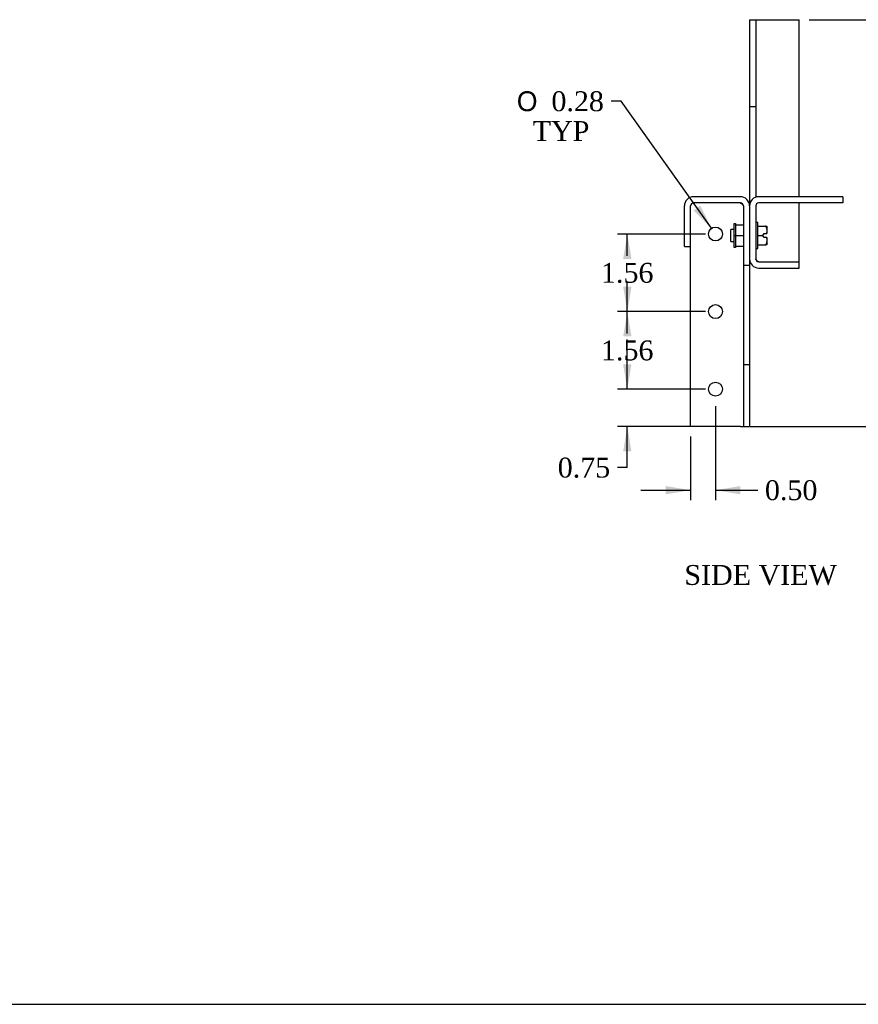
# Model space of a CAD drawing. Header units: inches. Extents: x 0.2 to 65.9, y -0.4 to 43.8.
# Tile 2 of 3: x 34.4 to 51.3, y 0.1 to 19.9. Entities that reach past the tile are written whole.
import ezdxf
from ezdxf.enums import TextEntityAlignment as Align

# ---------------------------------------------------------------- set-up
doc = ezdxf.new("R2010")
doc.units = ezdxf.units.IN
doc.header["$MEASUREMENT"] = 0
for name, color, linetype in [('COM55554-1', 7, 'Continuous'), ('COM55555-1', 7, 'Continuous'), ('Default', 7, 'Continuous'), ('NTS16535', 7, 'Continuous'), ('SCC17994', 7, 'Continuous')]:
    doc.layers.add(name, color=color, linetype=linetype)
doc.styles.add('SEACAD_Solid_Edge_ANSI1_Symbols', font='txt')
doc.styles.add('SEACAD_Times_New_Roman', font='times.ttf')
doc.dimstyles.new('HAMMOND_(STH_-_66x44)', dxfattribs={"dimtxt": 0.4, "dimasz": 0.5, "dimexe": 0.2, "dimexo": 0.2, "dimgap": 0.1, "dimtad": 0, "dimtih": 1, "dimtoh": 1, "dimzin": 0, "dimdsep": 46, "dimtxsty": 'SEACAD_Times_New_Roman', "dimblk1": '_SE_FILLED', "dimblk2": '_SE_FILLED', "dimsah": 1, "dimcen": 0.2, "dimadec": 0, "dimazin": 0, "dimtfac": 0.8, "dimtofl": 0, "dimtmove": 0, "dimatfit": 3, "dimfxl": 1, "dimtolj": 1, "dimtzin": 0, "dimarcsym": 0})

# ---------------------------------------------------------------- blocks, each defined once
blk = doc.blocks.new('SE1')
at = {"layer": 'COM55554-1', "color": 7, "linetype": 'Continuous'}
for p, q in [((49.0926003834, 19.9232498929), (49.0926003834, 18.1732498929)), ((49.0926003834, 19.9232498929), (49.2176003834, 19.9232498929)), ((49.2176003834, 19.9232498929), (49.2176003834, 18.1732498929)), ((49.2176003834, 19.9232498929), (49.2776003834, 19.9232498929)), ((49.2776003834, 19.9232498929), (50.0926003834, 19.9232498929)), ((50.0926003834, 16.3582498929), (50.0926003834, 19.9232498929)), ((49.0926003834, 18.1732498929), (49.0926003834, 16.1732498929)), ((49.0926003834, 18.1732498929), (49.2176003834, 18.1732498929)), ((49.2176003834, 18.1732498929), (49.2176003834, 16.3482498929)), ((50.9676003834, 16.3582498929), (49.2776003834, 16.3582498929)), ((50.9676003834, 16.3582498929), (50.9676003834, 16.2332498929)), ((49.2176003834, 16.1732498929), (49.2176003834, 15.1082498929)), ((50.9676003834, 16.2332498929), (49.2776003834, 16.2332498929)), ((50.0926003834, 15.0483612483), (50.0926003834, 16.2332498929)), ((49.2776003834, 15.0483612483), (50.0926003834, 15.0483612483)), ((49.2776003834, 15.0482498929), (50.0926003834, 15.0482498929)), ((49.2776003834, 14.9232498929), (50.0926003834, 14.9232498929)), ((50.0926003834, 14.9232498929), (50.0926003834, 15.0482498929))]:
    blk.add_line(p, q, dxfattribs=at)
for centre, radius, start, end in [((49.2776003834, 16.1732498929), 0.1850000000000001, 90, 180), ((49.2776003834, 16.1732498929), 0.0599999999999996, 90, 180), ((49.2776003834, 15.1082498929), 0.1849999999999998, 180, 270), ((49.2776003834, 15.1082498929), 0.0599999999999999, 180, 270)]:
    blk.add_arc(centre, radius, start, end, dxfattribs=at)
blk.add_open_spline([(49.27760038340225, 15.04836124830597), (49.2697454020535, 15.05335260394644), (49.26189550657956, 15.05834268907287), (49.24738324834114, 15.06832412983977), (49.2407275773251, 15.07331485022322), (49.22962037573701, 15.08329629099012), (49.22517319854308, 15.08828701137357), (49.21916202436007, 15.09826845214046), (49.21760038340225, 15.10325853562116), (49.21760038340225, 15.10824989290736)], degree=3, knots=[0, 0, 0, 0, 0.25, 0.25, 0.5, 0.5, 0.75, 0.75, 1, 1, 1, 1], dxfattribs=at)
blk.add_open_spline([(49.27760038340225, 15.04836124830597), (49.26959398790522, 15.05001127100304), (49.2615886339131, 15.0516612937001), (49.25365025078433, 15.05331131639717)], degree=3, dxfattribs=at)
at = {"layer": 'COM55555-1', "color": 7, "linetype": 'Continuous'}
for p, q in [((48.9076003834, 16.3582498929), (47.9651003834, 16.3582498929)), ((47.7801003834, 15.3582498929), (47.7801003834, 16.1732498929)), ((47.9051003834, 15.3582498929), (47.9051003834, 16.1732498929)), ((48.9076003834, 16.2331385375), (47.96144658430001, 16.2331385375)), ((48.9076003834, 16.2332498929), (47.9651003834, 16.2332498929)), ((48.9676003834, 16.1732498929), (48.9676003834, 14.9832498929)), ((49.0926003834, 16.1732498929), (49.0926003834, 14.9832498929)), ((47.7801003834, 15.3582498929), (47.9051003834, 15.3582498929)), ((47.9051003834, 11.7332498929), (47.9051003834, 15.3582498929)), ((48.9676003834, 14.9832498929), (48.9676003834, 12.9832498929)), ((48.9676003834, 14.9832498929), (49.0926003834, 14.9832498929)), ((49.0926003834, 14.9832498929), (49.0926003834, 12.9832498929)), ((48.9676003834, 12.9832498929), (48.9676003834, 11.7332498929)), ((48.9676003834, 12.9832498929), (49.0926003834, 12.9832498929)), ((49.0926003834, 12.9832498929), (49.0926003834, 11.7332498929)), ((48.9076003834, 11.7332498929), (47.9051003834, 11.7332498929)), ((48.9076003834, 11.7332498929), (48.9676003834, 11.7332498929)), ((48.9676003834, 11.7332498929), (49.0926003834, 11.7332498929))]:
    blk.add_line(p, q, dxfattribs=at)
for centre in [(48.4063503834, 15.6082498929), (48.4063503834, 14.0457498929), (48.4063503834, 12.4832498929)]:
    blk.add_circle(centre, 0.1405, dxfattribs=at)
for centre, radius, start, end in [((47.9651003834, 16.1732498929), 0.185, 90, 180), ((48.9076003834, 16.1732498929), 0.185, 0, 90), ((47.9651003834, 16.1732498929), 0.06, 90, 180), ((48.9076003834, 16.1732498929), 0.06, 0, 90)]:
    blk.add_arc(centre, radius, start, end, dxfattribs=at)
blk.add_open_spline([(48.93063439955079, 16.22837882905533), (48.92299699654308, 16.22996527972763), (48.91529959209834, 16.23155182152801), (48.90760038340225, 16.2331385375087)], degree=3, dxfattribs=at)
blk.add_open_spline([(48.96760038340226, 16.17324989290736), (48.96760038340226, 16.17824061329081), (48.96603874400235, 16.18323133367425), (48.96002756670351, 16.19321277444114), (48.95558039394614, 16.19820349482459), (48.94447318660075, 16.20818493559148), (48.93781752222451, 16.21317565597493), (48.92330525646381, 16.22315709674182), (48.91545436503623, 16.22814781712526), (48.90760038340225, 16.2331385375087)], degree=3, knots=[0, 0, 0, 0, 0.25, 0.25, 0.5, 0.5, 0.75, 0.75, 1, 1, 1, 1], dxfattribs=at)
at = {"layer": 'NTS16535', "color": 7, "linetype": 'Continuous'}
for p, q in [((48.7826003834, 15.5782498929), (48.7826003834, 15.8212498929)), ((48.7826003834, 15.8212498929), (48.8126003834, 15.8212498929)), ((48.8126003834, 15.8212498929), (48.8126003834, 15.5782498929)), ((48.8126003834, 15.7912498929), (48.9676003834, 15.7912498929)), ((48.7826003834, 15.3352498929), (48.7826003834, 15.5782498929)), ((48.7826003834, 15.5782498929), (48.8126003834, 15.5782498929)), ((48.8126003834, 15.5782498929), (48.9676003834, 15.5782498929)), ((48.8126003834, 15.5782498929), (48.8126003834, 15.3352498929)), ((48.8126003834, 15.3352498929), (48.7826003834, 15.3352498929)), ((48.8126003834, 15.3652498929), (48.9676003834, 15.3652498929))]:
    blk.add_line(p, q, dxfattribs=at)
at = {"layer": 'SCC17994', "color": 7, "linetype": 'Continuous'}
for p, q in [((48.7176003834, 15.4552498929), (48.7176003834, 15.7012498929)), ((48.7826003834, 15.7012498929), (48.7176003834, 15.7012498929)), ((49.2611003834, 15.8382498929), (49.2176003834, 15.8382498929)), ((49.2611003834, 15.3182498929), (49.2611003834, 15.8382498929)), ((49.2611003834, 15.7644453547), (49.4131003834, 15.7644453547)), ((49.4131003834, 15.7644453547), (49.4381003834, 15.7644453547)), ((49.4381003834, 15.7644453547), (49.4381003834, 15.7041109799)), ((49.4381003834, 15.7041109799), (49.4381003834, 15.6385842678)), ((49.2611003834, 15.5782498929), (49.3631003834, 15.5782498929)), ((49.3631003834, 15.5782498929), (49.3881003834, 15.6182498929)), ((49.3881003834, 15.5382498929), (49.3631003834, 15.5782498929)), ((49.3881003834, 15.6182498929), (49.4373621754, 15.6182498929)), ((49.4373621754, 15.5382498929), (49.3881003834, 15.5382498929)), ((49.4373621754, 15.6182498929), (49.4381003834, 15.6182498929)), ((49.4381003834, 15.6385842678), (49.4381003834, 15.6182498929)), ((49.4381003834, 15.5382498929), (49.4381003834, 15.5179155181)), ((49.4381003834, 15.5179155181), (49.4381003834, 15.4523888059)), ((48.7176003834, 15.4552498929), (48.7826003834, 15.4552498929)), ((49.2176003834, 15.3182498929), (49.2611003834, 15.3182498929)), ((49.2611003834, 15.3920544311), (49.4131003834, 15.3920544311)), ((49.4381003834, 15.3920544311), (49.4131003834, 15.3920544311)), ((49.4381003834, 15.4523888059), (49.4381003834, 15.3920544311))]:
    blk.add_line(p, q, dxfattribs=at)
for centre, radius, start, end in [((49.2130543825, 15.6365736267), 0.22505498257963, 355.3298699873, 0.5118872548), ((49.2133532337, 15.5199370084), 0.2247562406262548, 359.484666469, 4.673576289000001)]:
    blk.add_arc(centre, radius, start, end, dxfattribs=at)
for points, knots in [([(49.43810038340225, 15.70411097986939), (49.43810038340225, 15.70987117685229), (49.43800268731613, 15.71562924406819), (49.43720714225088, 15.72713229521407), (49.43652080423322, 15.73285536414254), (49.43387770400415, 15.74411378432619), (49.43193283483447, 15.74976820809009), (49.42692074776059, 15.75722787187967), (49.4248663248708, 15.75957006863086), (49.41968386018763, 15.76320197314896), (49.41647822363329, 15.76444535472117), (49.41310038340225, 15.76444535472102)], [0, 0, 0, 0, 0.2499999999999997, 0.2499999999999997, 0.4999999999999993, 0.4999999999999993, 0.749999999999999, 0.749999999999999, 0.8749999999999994, 0.8749999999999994, 1, 1, 1, 1]), ([(49.41310038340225, 15.39205443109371), (49.41649887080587, 15.39205443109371), (49.4197293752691, 15.393315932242), (49.42493637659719, 15.39699289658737), (49.42699025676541, 15.39935635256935), (49.43199017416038, 15.40685608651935), (49.43391378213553, 15.4125058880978), (49.43784002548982, 15.42933219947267), (49.43810038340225, 15.44088966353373), (49.43810038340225, 15.45238880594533)], [0, 0, 0, 0, 0.1250000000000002, 0.1250000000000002, 0.2500000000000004, 0.2500000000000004, 0.5000000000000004, 0.5000000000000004, 1, 1, 1, 1])]:
    blk.add_open_spline(points, degree=3, knots=knots, dxfattribs=at)
blk = doc.blocks.new('DMBLK8523')
at = {"layer": 'Default', "linetype": 'Continuous', "transparency": 16777216}
for points in [[(46.5475435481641, 12.98324988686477), (46.63087688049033, 12.48324989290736), (46.71421021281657, 12.98324988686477)], [(46.5475435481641, 11.23324989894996), (46.71421021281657, 11.23324989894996), (46.63087688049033, 11.73324989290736)]]:
    blk.add_hatch(color=7, dxfattribs=at).paths.add_polyline_path(points)
at = {"layer": 'Default', "color": 7, "linetype": 'Continuous', "transparency": 16777216}
for p, q in [((46.6308768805, 12.4832498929), (46.6308768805, 13.4832498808)), ((48.2063503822, 12.4832498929), (46.4308768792, 12.4832498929)), ((48.2063503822, 11.7332498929), (46.4308768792, 11.7332498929)), ((46.6308768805, 10.9047181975), (46.6308768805, 11.7332498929)), ((46.6308768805, 10.9047181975), (46.4308768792, 10.9047181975))]:
    blk.add_line(p, q, dxfattribs=at)
at = {"layer": 'Default', "color": 7, "linetype": 'Continuous', "transparency": 16777216, "style": 'SEACAD_Times_New_Roman'}
blk.add_text('0.75', height=0.4, dxfattribs=at).set_placement((45.2292655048, 11.1047181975), align=Align.TOP_LEFT)
blk = doc.blocks.new('_SE_FILLED')
at = {"color": 0}
blk.add_line((0, 0), (-1, 0), dxfattribs=at)
blk.add_solid([(0, 0), (-1, -0.1665), (-1, 0.1665), (0, 0)], dxfattribs=at)
blk = doc.blocks.new('DMBLK8524')
at = {"layer": 'Default', "linetype": 'Continuous', "transparency": 16777216}
for points in [[(46.5475435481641, 13.54574989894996), (46.71421021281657, 13.54574989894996), (46.63087688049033, 14.04574989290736)], [(46.5475435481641, 12.98324988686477), (46.63087688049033, 12.48324989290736), (46.71421021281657, 12.98324988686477)]]:
    blk.add_hatch(color=7, dxfattribs=at).paths.add_polyline_path(points)
at = {"layer": 'Default', "color": 7, "linetype": 'Continuous', "transparency": 16777216}
for p, q in [((48.2063503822, 14.0457498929), (46.4308768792, 14.0457498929)), ((46.6308768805, 13.6044998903), (46.6308768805, 14.0457498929)), ((46.6308768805, 12.4832498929), (46.6308768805, 13.0644998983)), ((48.2063503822, 12.4832498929), (46.4308768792, 12.4832498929))]:
    blk.add_line(p, q, dxfattribs=at)
at = {"layer": 'Default', "color": 7, "linetype": 'Continuous', "transparency": 16777216, "style": 'SEACAD_Times_New_Roman'}
blk.add_text('1.56', height=0.4, dxfattribs=at).set_placement((46.1000711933, 13.4644998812), align=Align.TOP_LEFT)
blk = doc.blocks.new('DMBLK8525')
at = {"layer": 'Default', "linetype": 'Continuous', "transparency": 16777216}
for points in [[(46.5475435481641, 15.10824989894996), (46.71421021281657, 15.10824989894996), (46.63087688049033, 15.60824989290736)], [(46.5475435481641, 14.54574988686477), (46.63087688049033, 14.04574989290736), (46.71421021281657, 14.54574988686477)]]:
    blk.add_hatch(color=7, dxfattribs=at).paths.add_polyline_path(points)
at = {"layer": 'Default', "color": 7, "linetype": 'Continuous', "transparency": 16777216}
for p, q in [((48.2063503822, 15.6082498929), (46.4308768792, 15.6082498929)), ((46.6308768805, 15.1669998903), (46.6308768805, 15.6082498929)), ((46.6308768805, 14.0457498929), (46.6308768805, 14.6269998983)), ((48.2063503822, 14.0457498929), (46.4308768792, 14.0457498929))]:
    blk.add_line(p, q, dxfattribs=at)
at = {"layer": 'Default', "color": 7, "linetype": 'Continuous', "transparency": 16777216, "style": 'SEACAD_Times_New_Roman'}
blk.add_text('1.56', height=0.4, dxfattribs=at).set_placement((46.1000711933, 15.0269998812), align=Align.TOP_LEFT)
blk = doc.blocks.new('DMBLK8526')
at = {"layer": 'Default', "linetype": 'Continuous', "transparency": 16777216}
for points in [[(47.40510038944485, 10.3669980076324), (47.90510038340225, 10.45033133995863), (47.40510038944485, 10.53366467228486)], [(48.90635037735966, 10.3669980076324), (48.90635037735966, 10.53366467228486), (48.40635038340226, 10.45033133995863)]]:
    blk.add_hatch(color=7, dxfattribs=at).paths.add_polyline_path(points)
at = {"layer": 'Default', "color": 7, "linetype": 'Continuous', "transparency": 16777216}
for p, q in [((48.4063503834, 12.1427498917), (48.4063503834, 10.2503313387)), ((47.9051003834, 11.5332498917), (47.9051003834, 10.2503313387)), ((46.9051003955, 10.45033134), (47.9051003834, 10.45033134)), ((48.4063503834, 10.45033134), (49.06194105, 10.45033134)), ((49.0619410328, 10.45033134), (49.2619410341, 10.45033134))]:
    blk.add_line(p, q, dxfattribs=at)
at = {"layer": 'Default', "color": 7, "linetype": 'Continuous', "transparency": 16777216, "style": 'SEACAD_Times_New_Roman'}
blk.add_text('0.50', height=0.4, dxfattribs=at).set_placement((49.4019410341, 10.65033134), align=Align.TOP_LEFT)
blk = doc.blocks.new('DMBLK8531')
at = {"layer": 'Default', "linetype": 'Continuous', "transparency": 16777216}
blk.add_hatch(color=7, dxfattribs=at).paths.add_polyline_path([(47.96706063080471, 16.0817572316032), (48.32488091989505, 15.72271812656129), (48.10284738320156, 16.17839953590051)])
at = {"layer": 'Default', "color": 7, "linetype": 'Continuous', "transparency": 16777216}
for p, q in [((46.5036979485, 18.2815615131), (46.3036979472, 18.2815615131)), ((48.3248809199, 15.7227181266), (46.5036980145, 18.2815614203))]:
    blk.add_line(p, q, dxfattribs=at)
for s, style, p in [('O', 'SEACAD_Solid_Edge_ANSI1_Symbols', (44.4059462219, 18.4815615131)), ('0.28', 'SEACAD_Times_New_Roman', (45.1020865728, 18.4815615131)), ('TYP', 'SEACAD_Times_New_Roman', (44.7255803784, 17.8815615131))]:
    blk.add_text(s, height=0.4, dxfattribs=dict(at, style=style)).set_placement(p, align=Align.TOP_LEFT)
blk = doc.blocks.new('DMBLK8537')
at = {"layer": 'Default', "linetype": 'Continuous', "transparency": 16777216}
for points in [[(53.74578161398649, 19.42324989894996), (53.66244828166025, 19.92324989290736), (53.57911494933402, 19.42324989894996)], [(53.74578161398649, 12.23324988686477), (53.57911494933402, 12.23324988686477), (53.66244828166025, 11.73324989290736)]]:
    blk.add_hatch(color=7, dxfattribs=at).paths.add_polyline_path(points)
at = {"layer": 'Default', "color": 7, "linetype": 'Continuous', "transparency": 16777216}
for p, q in [((50.2926003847, 19.9232498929), (53.8624482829, 19.9232498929)), ((53.6624482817, 16.1682499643), (53.6624482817, 19.9232498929)), ((53.6624482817, 11.7332498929), (53.6624482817, 15.6282500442)), ((49.1076003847, 11.7332498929), (53.8624482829, 11.7332498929))]:
    blk.add_line(p, q, dxfattribs=at)
at = {"layer": 'Default', "color": 7, "linetype": 'Continuous', "transparency": 16777216, "style": 'SEACAD_Times_New_Roman'}
blk.add_text('8.19', height=0.4, dxfattribs=at).set_placement((53.1316425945, 16.0282500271), align=Align.TOP_LEFT)
blk = doc.blocks.new('BORDER')
at = {"layer": 'Default', "color": 7, "linetype": 'Continuous'}
blk.add_line((-41.86, 0), (0, 0), dxfattribs=at)

msp = doc.modelspace()

# ---------------------------------------------------------------- block references
at = {"layer": 'Default', "color": 7, "xscale": 1.57, "yscale": 1.57, "zscale": 1.57}
msp.add_blockref('BORDER', (65.8887094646, 0.09855108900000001), dxfattribs=at)
at = {"layer": 'Default'}
msp.add_blockref('SE1', (0, 0), dxfattribs=at)

# ---------------------------------------------------------------- texts
at = {"layer": 'Default', "color": 7, "linetype": 'Continuous', "style": 'SEACAD_Times_New_Roman'}
msp.add_text('SIDE VIEW', height=0.4, dxfattribs=at).set_placement((47.7796488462, 8.9431126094), align=Align.TOP_LEFT)

# ---------------------------------------------------------------- dimensions: what is measured, and where the dimension line sits
at = {"layer": 'Default', "color": 7, "linetype": 'Continuous'}
for base, p1, p2, picture, middle, dimtype in [((53.6624482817, 19.9232498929), (48.9076003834, 11.7332498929), (50.0926003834, 19.9232498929), 'DMBLK8537', (53.6624482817, 15.8282500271), 160), ((46.6308768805, 14.0457498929), (48.4063503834, 14.0457498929), (48.4063503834, 15.6082498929), 'DMBLK8525', (46.6308768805, 14.8269998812), 161), ((46.6308768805, 12.4832498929), (48.4063503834, 12.4832498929), (48.4063503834, 14.0457498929), 'DMBLK8524', (46.6308768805, 13.2644998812), 161)]:
    dim = msp.add_linear_dim(base=base, p1=p1, p2=p2, angle=90, text='\\A1;<>', dimstyle='HAMMOND_(STH_-_66x44)', dxfattribs=at)
    dim.commit()
    dim.dimension.update_dxf_attribs({"geometry": picture, "text_midpoint": middle, "dimtype": dimtype})
dim = msp.add_diameter_dim_2p(p1=(48.4878198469, 15.4937816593), p2=(48.3248809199, 15.7227181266), text='\\A1;<>\\PTYP', dimstyle='HAMMOND_(STH_-_66x44)', dxfattribs=at)
dim.commit()
dim.dimension.update_dxf_attribs({"geometry": 'DMBLK8531', "text_midpoint": (46.3036979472, 18.2815615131), "dimtype": 163})
dim = msp.add_linear_dim(base=(46.6308768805, 11.7332498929), p1=(48.4063503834, 11.7332498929), p2=(48.4063503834, 12.4832498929), angle=90, text='\\A1;<>', dimstyle='HAMMOND_(STH_-_66x44)', override={"dimtmove": 1}, dxfattribs=at)
dim.commit()
dim.dimension.update_dxf_attribs({"geometry": 'DMBLK8523', "text_midpoint": (46.4308768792, 10.9047181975), "dimtype": 161})
dim = msp.add_linear_dim(base=(48.4063503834, 10.45033134), p1=(47.9051003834, 11.7332498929), p2=(48.4063503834, 12.3427498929), text='\\A1;<>', dimstyle='HAMMOND_(STH_-_66x44)', override={"dimtmove": 1}, dxfattribs=at)
dim.commit()
dim.dimension.update_dxf_attribs({"geometry": 'DMBLK8526', "text_midpoint": (49.2619410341, 10.45033134), "dimtype": 160})

doc.saveas('drawing.dxf')
